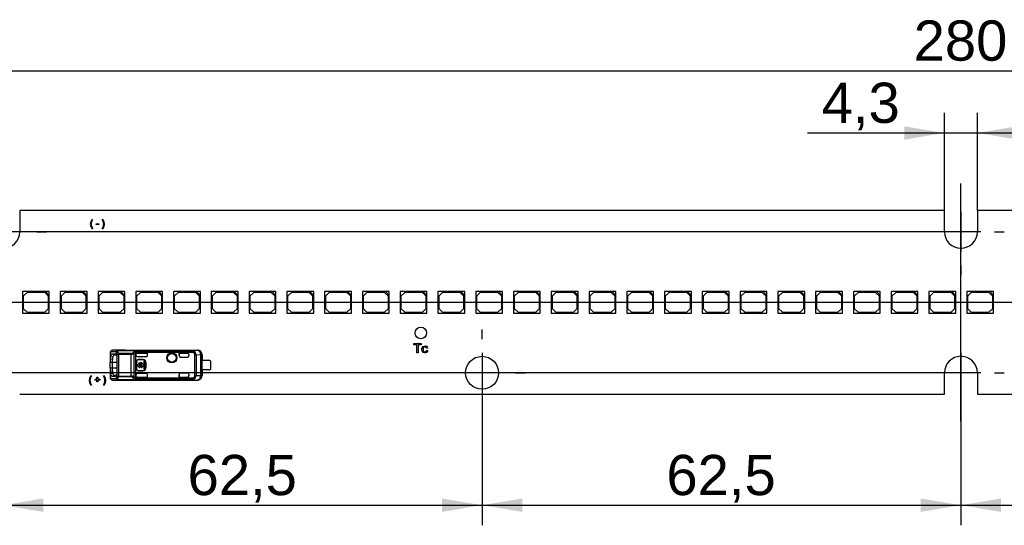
# Paper-space layout 'Layout1' of a CAD drawing. Header units: millimetres. Extents: x 0 to 406, y 0 to 285.
# Tile 3 of 7: x 87 to 215, y 139 to 205. Entities that reach past the tile are written whole.
import ezdxf
from ezdxf.enums import TextEntityAlignment as Align
from ezdxf.lldxf.tags import DXFTag

# ---------------------------------------------------------------- set-up
doc = ezdxf.new("R2010")
doc.units = ezdxf.units.MM
doc.layers.add('Default', color=7, linetype='Continuous')
doc.layers.add('LINLED_280X24MM_', color=7, linetype='Continuous')
doc.styles.add('SEACAD_Arial', font='arial.ttf')
tags = doc.linetypes.add('CENTER2', pattern=[28.575, 19.05, -3.175, 3.175, -3.175]).pattern_tags.tags
tags[10:11] = [DXFTag(74, 4), DXFTag(75, 0), DXFTag(340, '0'), DXFTag(46, 0.0), DXFTag(50, 0.0), DXFTag(44, 0.0), DXFTag(45, 0.0)]
tags[8:9] = [DXFTag(74, 4), DXFTag(75, 0), DXFTag(340, '0'), DXFTag(46, 0.0), DXFTag(50, 0.0), DXFTag(44, 0.0), DXFTag(45, 0.0)]
tags[6:7] = [DXFTag(74, 4), DXFTag(75, 0), DXFTag(340, '0'), DXFTag(46, 0.0), DXFTag(50, 0.0), DXFTag(44, 0.0), DXFTag(45, 0.0)]
tags[4:5] = [DXFTag(74, 4), DXFTag(75, 0), DXFTag(340, '0'), DXFTag(46, 0.0), DXFTag(50, 0.0), DXFTag(44, 0.0), DXFTag(45, 0.0)]
doc.dimstyles.new('ISO', dxfattribs={"dimtxt": 5.25, "dimasz": 5.25, "dimexe": 2.625, "dimexo": 0, "dimgap": 1.3125, "dimtad": 1, "dimtxsty": 'SEACAD_Arial', "dimblk1": '_SE_FILLED', "dimblk2": '_SE_FILLED', "dimsah": 1, "dimcen": 2.625, "dimadec": 0, "dimazin": 0, "dimtfac": 0.5, "dimtdec": 3, "dimtmove": 0, "dimatfit": 3, "dimfxl": 1, "dimarcsym": 0})

# ---------------------------------------------------------------- blocks, each defined once
blk = doc.blocks.new('SE')
at = {"layer": 'LINLED_280X24MM_', "color": 7, "linetype": 'Continuous'}
for p, q in [((207.64, 179.63), (86.94, 179.63)), ((86.94, 179.63), (86.94, 176.83)), ((207.64, 176.83), (207.64, 179.63)), ((332.64, 179.63), (211.94, 179.63)), ((211.94, 179.63), (211.94, 176.83)), ((96.38, 178.43), (96.46, 178.43)), ((96.9, 177.77), (96.9, 177.88)), ((96.9, 177.88), (97.25, 177.88)), ((97.25, 177.77), (96.9, 177.77)), ((97.25, 177.88), (97.25, 177.77)), ((97.72, 178.43), (97.8, 178.43)), ((96.46, 177.23), (96.38, 177.23)), ((97.8, 177.23), (97.72, 177.23)), ((90.3, 169.03), (87.3, 169.03)), ((87.3, 169.03), (87.3, 166.23)), ((87.9, 168.93), (87.4, 168.43)), ((87.4, 168.43), (87.4, 166.83)), ((90.2, 168.93), (87.9, 168.93)), ((90.7, 168.43), (90.2, 168.93)), ((90.8, 169.03), (90.3, 169.03)), ((90.3, 169.03), (90.8, 168.53)), ((90.7, 166.83), (90.7, 168.43)), ((90.8, 168.53), (90.8, 169.03)), ((90.8, 166.23), (90.8, 168.53)), ((95.23, 169.03), (92.23, 169.03)), ((92.23, 169.03), (92.23, 166.23)), ((92.83, 168.93), (92.33, 168.43)), ((92.33, 168.43), (92.33, 166.83)), ((95.13, 168.93), (92.83, 168.93)), ((95.63, 168.43), (95.13, 168.93)), ((95.73, 169.03), (95.23, 169.03)), ((95.23, 169.03), (95.73, 168.53)), ((95.63, 166.83), (95.63, 168.43)), ((95.73, 168.53), (95.73, 169.03)), ((95.73, 166.23), (95.73, 168.53)), ((100.16, 169.03), (97.16, 169.03)), ((97.16, 169.03), (97.16, 166.23)), ((97.76, 168.93), (97.26, 168.43)), ((97.26, 168.43), (97.26, 166.83)), ((100.06, 168.93), (97.76, 168.93)), ((100.56, 168.43), (100.06, 168.93)), ((100.66, 169.03), (100.16, 169.03)), ((100.16, 169.03), (100.66, 168.53)), ((100.56, 166.83), (100.56, 168.43)), ((100.66, 168.53), (100.66, 169.03)), ((100.66, 166.23), (100.66, 168.53)), ((105.09, 169.03), (102.09, 169.03)), ((102.09, 169.03), (102.09, 166.23)), ((102.69, 168.93), (102.19, 168.43)), ((102.19, 168.43), (102.19, 166.83)), ((104.99, 168.93), (102.69, 168.93)), ((105.49, 168.43), (104.99, 168.93)), ((105.59, 169.03), (105.09, 169.03)), ((105.09, 169.03), (105.59, 168.53)), ((105.49, 166.83), (105.49, 168.43)), ((105.59, 168.53), (105.59, 169.03)), ((105.59, 166.23), (105.59, 168.53)), ((110.02, 169.03), (107.02, 169.03)), ((107.02, 169.03), (107.02, 166.23)), ((107.62, 168.93), (107.12, 168.43)), ((107.12, 168.43), (107.12, 166.83)), ((109.92, 168.93), (107.62, 168.93)), ((110.42, 168.43), (109.92, 168.93)), ((110.52, 169.03), (110.02, 169.03)), ((110.02, 169.03), (110.52, 168.53)), ((110.42, 166.83), (110.42, 168.43)), ((110.52, 168.53), (110.52, 169.03)), ((110.52, 166.23), (110.52, 168.53)), ((114.95, 169.03), (111.95, 169.03)), ((111.95, 169.03), (111.95, 166.23)), ((112.55, 168.93), (112.05, 168.43)), ((112.05, 168.43), (112.05, 166.83)), ((114.85, 168.93), (112.55, 168.93)), ((115.35, 168.43), (114.85, 168.93)), ((115.45, 169.03), (114.95, 169.03)), ((114.95, 169.03), (115.45, 168.53)), ((115.35, 166.83), (115.35, 168.43)), ((115.45, 168.53), (115.45, 169.03)), ((115.45, 166.23), (115.45, 168.53)), ((119.88, 169.03), (116.88, 169.03)), ((116.88, 169.03), (116.88, 166.23)), ((117.48, 168.93), (116.98, 168.43)), ((116.98, 168.43), (116.98, 166.83)), ((119.78, 168.93), (117.48, 168.93)), ((120.28, 168.43), (119.78, 168.93)), ((120.38, 169.03), (119.88, 169.03)), ((119.88, 169.03), (120.38, 168.53)), ((120.28, 166.83), (120.28, 168.43)), ((120.38, 168.53), (120.38, 169.03)), ((120.38, 166.23), (120.38, 168.53)), ((124.81, 169.03), (121.81, 169.03)), ((121.81, 169.03), (121.81, 166.23)), ((122.41, 168.93), (121.91, 168.43)), ((121.91, 168.43), (121.91, 166.83)), ((124.71, 168.93), (122.41, 168.93)), ((125.21, 168.43), (124.71, 168.93)), ((125.31, 169.03), (124.81, 169.03)), ((124.81, 169.03), (125.31, 168.53)), ((125.21, 166.83), (125.21, 168.43)), ((125.31, 168.53), (125.31, 169.03)), ((125.31, 166.23), (125.31, 168.53)), ((129.74, 169.03), (126.74, 169.03)), ((126.74, 169.03), (126.74, 166.23)), ((127.34, 168.93), (126.84, 168.43)), ((126.84, 168.43), (126.84, 166.83)), ((129.64, 168.93), (127.34, 168.93)), ((130.14, 168.43), (129.64, 168.93)), ((130.24, 169.03), (129.74, 169.03)), ((129.74, 169.03), (130.24, 168.53)), ((130.14, 166.83), (130.14, 168.43)), ((130.24, 168.53), (130.24, 169.03)), ((130.24, 166.23), (130.24, 168.53)), ((134.67, 169.03), (131.67, 169.03)), ((131.67, 169.03), (131.67, 166.23)), ((132.27, 168.93), (131.77, 168.43)), ((131.77, 168.43), (131.77, 166.83)), ((134.57, 168.93), (132.27, 168.93)), ((135.07, 168.43), (134.57, 168.93)), ((135.17, 169.03), (134.67, 169.03)), ((134.67, 169.03), (135.17, 168.53)), ((135.07, 166.83), (135.07, 168.43)), ((135.17, 168.53), (135.17, 169.03)), ((135.17, 166.23), (135.17, 168.53)), ((139.6, 169.03), (136.6, 169.03)), ((136.6, 169.03), (136.6, 166.23)), ((137.2, 168.93), (136.7, 168.43)), ((136.7, 168.43), (136.7, 166.83)), ((139.5, 168.93), (137.2, 168.93)), ((140, 168.43), (139.5, 168.93)), ((140.1, 169.03), (139.6, 169.03)), ((139.6, 169.03), (140.1, 168.53)), ((140, 166.83), (140, 168.43)), ((140.1, 168.53), (140.1, 169.03)), ((140.1, 166.23), (140.1, 168.53)), ((144.53, 169.03), (141.53, 169.03)), ((141.53, 169.03), (141.53, 166.23)), ((142.13, 168.93), (141.63, 168.43)), ((141.63, 168.43), (141.63, 166.83)), ((144.43, 168.93), (142.13, 168.93)), ((144.93, 168.43), (144.43, 168.93)), ((145.03, 169.03), (144.53, 169.03)), ((144.53, 169.03), (145.03, 168.53)), ((144.93, 166.83), (144.93, 168.43)), ((145.03, 168.53), (145.03, 169.03)), ((145.03, 166.23), (145.03, 168.53)), ((149.46, 169.03), (146.46, 169.03)), ((146.46, 169.03), (146.46, 166.23)), ((147.06, 168.93), (146.56, 168.43)), ((146.56, 168.43), (146.56, 166.83)), ((149.36, 168.93), (147.06, 168.93)), ((149.86, 168.43), (149.36, 168.93)), ((149.96, 169.03), (149.46, 169.03)), ((149.46, 169.03), (149.96, 168.53)), ((149.86, 166.83), (149.86, 168.43)), ((149.96, 168.53), (149.96, 169.03)), ((149.96, 166.23), (149.96, 168.53)), ((154.39, 169.03), (151.39, 169.03)), ((151.39, 169.03), (151.39, 166.23)), ((151.99, 168.93), (151.49, 168.43)), ((151.49, 168.43), (151.49, 166.83)), ((154.29, 168.93), (151.99, 168.93)), ((154.79, 168.43), (154.29, 168.93)), ((154.89, 169.03), (154.39, 169.03)), ((154.39, 169.03), (154.89, 168.53)), ((154.79, 166.83), (154.79, 168.43)), ((154.89, 168.53), (154.89, 169.03)), ((154.89, 166.23), (154.89, 168.53)), ((159.32, 169.03), (156.32, 169.03)), ((156.32, 169.03), (156.32, 166.23)), ((156.92, 168.93), (156.42, 168.43)), ((156.42, 168.43), (156.42, 166.83)), ((159.22, 168.93), (156.92, 168.93)), ((159.72, 168.43), (159.22, 168.93)), ((159.82, 169.03), (159.32, 169.03)), ((159.32, 169.03), (159.82, 168.53)), ((159.72, 166.83), (159.72, 168.43)), ((159.82, 168.53), (159.82, 169.03)), ((159.82, 166.23), (159.82, 168.53)), ((164.25, 169.03), (161.25, 169.03)), ((161.25, 169.03), (161.25, 166.23)), ((161.85, 168.93), (161.35, 168.43)), ((161.35, 168.43), (161.35, 166.83)), ((164.15, 168.93), (161.85, 168.93)), ((164.65, 168.43), (164.15, 168.93)), ((164.75, 169.03), (164.25, 169.03)), ((164.25, 169.03), (164.75, 168.53)), ((164.65, 166.83), (164.65, 168.43)), ((164.75, 168.53), (164.75, 169.03)), ((164.75, 166.23), (164.75, 168.53)), ((169.18, 169.03), (166.18, 169.03)), ((166.18, 169.03), (166.18, 166.23)), ((166.78, 168.93), (166.28, 168.43)), ((166.28, 168.43), (166.28, 166.83)), ((169.08, 168.93), (166.78, 168.93)), ((169.58, 168.43), (169.08, 168.93)), ((169.68, 169.03), (169.18, 169.03)), ((169.18, 169.03), (169.68, 168.53)), ((169.58, 166.83), (169.58, 168.43)), ((169.68, 168.53), (169.68, 169.03)), ((169.68, 166.23), (169.68, 168.53)), ((174.11, 169.03), (171.11, 169.03)), ((171.11, 169.03), (171.11, 166.23)), ((171.71, 168.93), (171.21, 168.43)), ((171.21, 168.43), (171.21, 166.83)), ((174.01, 168.93), (171.71, 168.93)), ((174.51, 168.43), (174.01, 168.93)), ((174.61, 169.03), (174.11, 169.03)), ((174.11, 169.03), (174.61, 168.53)), ((174.51, 166.83), (174.51, 168.43)), ((174.61, 168.53), (174.61, 169.03)), ((174.61, 166.23), (174.61, 168.53)), ((179.04, 169.03), (176.04, 169.03)), ((176.04, 169.03), (176.04, 166.23)), ((176.64, 168.93), (176.14, 168.43)), ((176.14, 168.43), (176.14, 166.83)), ((178.94, 168.93), (176.64, 168.93)), ((179.44, 168.43), (178.94, 168.93)), ((179.54, 169.03), (179.04, 169.03)), ((179.04, 169.03), (179.54, 168.53)), ((179.44, 166.83), (179.44, 168.43)), ((179.54, 168.53), (179.54, 169.03)), ((179.54, 166.23), (179.54, 168.53)), ((183.97, 169.03), (180.97, 169.03)), ((180.97, 169.03), (180.97, 166.23)), ((181.57, 168.93), (181.07, 168.43)), ((181.07, 168.43), (181.07, 166.83)), ((183.87, 168.93), (181.57, 168.93)), ((184.37, 168.43), (183.87, 168.93)), ((184.47, 169.03), (183.97, 169.03)), ((183.97, 169.03), (184.47, 168.53)), ((184.37, 166.83), (184.37, 168.43)), ((184.47, 168.53), (184.47, 169.03)), ((184.47, 166.23), (184.47, 168.53)), ((188.9, 169.03), (185.9, 169.03)), ((185.9, 169.03), (185.9, 166.23)), ((186.5, 168.93), (186, 168.43)), ((186, 168.43), (186, 166.83)), ((188.8, 168.93), (186.5, 168.93)), ((189.3, 168.43), (188.8, 168.93)), ((189.4, 169.03), (188.9, 169.03)), ((188.9, 169.03), (189.4, 168.53)), ((189.3, 166.83), (189.3, 168.43)), ((189.4, 168.53), (189.4, 169.03)), ((189.4, 166.23), (189.4, 168.53)), ((193.83, 169.03), (190.83, 169.03)), ((190.83, 169.03), (190.83, 166.23)), ((191.43, 168.93), (190.93, 168.43)), ((190.93, 168.43), (190.93, 166.83)), ((193.73, 168.93), (191.43, 168.93)), ((194.23, 168.43), (193.73, 168.93)), ((194.33, 169.03), (193.83, 169.03)), ((193.83, 169.03), (194.33, 168.53)), ((194.23, 166.83), (194.23, 168.43)), ((194.33, 168.53), (194.33, 169.03)), ((194.33, 166.23), (194.33, 168.53)), ((198.76, 169.03), (195.76, 169.03)), ((195.76, 169.03), (195.76, 166.23)), ((196.36, 168.93), (195.86, 168.43)), ((195.86, 168.43), (195.86, 166.83)), ((198.66, 168.93), (196.36, 168.93)), ((199.16, 168.43), (198.66, 168.93)), ((199.26, 169.03), (198.76, 169.03)), ((198.76, 169.03), (199.26, 168.53)), ((199.16, 166.83), (199.16, 168.43)), ((199.26, 168.53), (199.26, 169.03)), ((199.26, 166.23), (199.26, 168.53)), ((203.69, 169.03), (200.69, 169.03)), ((200.69, 169.03), (200.69, 166.23)), ((201.29, 168.93), (200.79, 168.43)), ((200.79, 168.43), (200.79, 166.83)), ((203.59, 168.93), (201.29, 168.93)), ((204.09, 168.43), (203.59, 168.93)), ((204.19, 169.03), (203.69, 169.03)), ((203.69, 169.03), (204.19, 168.53)), ((204.09, 166.83), (204.09, 168.43)), ((204.19, 168.53), (204.19, 169.03)), ((204.19, 166.23), (204.19, 168.53)), ((208.62, 169.03), (205.62, 169.03)), ((205.62, 169.03), (205.62, 166.23)), ((206.22, 168.93), (205.72, 168.43)), ((205.72, 168.43), (205.72, 166.83)), ((208.52, 168.93), (206.22, 168.93)), ((209.02, 168.43), (208.52, 168.93)), ((209.12, 169.03), (208.62, 169.03)), ((208.62, 169.03), (209.12, 168.53)), ((209.02, 166.83), (209.02, 168.43)), ((209.12, 168.53), (209.12, 169.03)), ((209.12, 166.23), (209.12, 168.53)), ((213.55, 169.03), (210.55, 169.03)), ((210.55, 169.03), (210.55, 166.23)), ((211.15, 168.93), (210.65, 168.43)), ((210.65, 168.43), (210.65, 166.83)), ((213.45, 168.93), (211.15, 168.93)), ((213.95, 168.43), (213.45, 168.93)), ((214.05, 169.03), (213.55, 169.03)), ((213.55, 169.03), (214.05, 168.53)), ((213.95, 166.83), (213.95, 168.43)), ((214.05, 168.53), (214.05, 169.03)), ((214.05, 166.23), (214.05, 168.53)), ((87.3, 166.23), (90.8, 166.23)), ((87.4, 166.83), (87.9, 166.33)), ((87.9, 166.33), (90.2, 166.33)), ((90.2, 166.33), (90.7, 166.83)), ((92.23, 166.23), (95.73, 166.23)), ((92.33, 166.83), (92.83, 166.33)), ((92.83, 166.33), (95.13, 166.33)), ((95.13, 166.33), (95.63, 166.83)), ((97.16, 166.23), (100.66, 166.23)), ((97.26, 166.83), (97.76, 166.33)), ((97.76, 166.33), (100.06, 166.33)), ((100.06, 166.33), (100.56, 166.83)), ((102.09, 166.23), (105.59, 166.23)), ((102.19, 166.83), (102.69, 166.33)), ((102.69, 166.33), (104.99, 166.33)), ((104.99, 166.33), (105.49, 166.83)), ((107.02, 166.23), (110.52, 166.23)), ((107.12, 166.83), (107.62, 166.33)), ((107.62, 166.33), (109.92, 166.33)), ((109.92, 166.33), (110.42, 166.83)), ((111.95, 166.23), (115.45, 166.23)), ((112.05, 166.83), (112.55, 166.33)), ((112.55, 166.33), (114.85, 166.33)), ((114.85, 166.33), (115.35, 166.83)), ((116.88, 166.23), (120.38, 166.23)), ((116.98, 166.83), (117.48, 166.33)), ((117.48, 166.33), (119.78, 166.33)), ((119.78, 166.33), (120.28, 166.83)), ((121.81, 166.23), (125.31, 166.23)), ((121.91, 166.83), (122.41, 166.33)), ((122.41, 166.33), (124.71, 166.33)), ((124.71, 166.33), (125.21, 166.83)), ((126.74, 166.23), (130.24, 166.23)), ((126.84, 166.83), (127.34, 166.33)), ((127.34, 166.33), (129.64, 166.33)), ((129.64, 166.33), (130.14, 166.83)), ((131.67, 166.23), (135.17, 166.23)), ((131.77, 166.83), (132.27, 166.33)), ((132.27, 166.33), (134.57, 166.33)), ((134.57, 166.33), (135.07, 166.83)), ((136.6, 166.23), (140.1, 166.23)), ((136.7, 166.83), (137.2, 166.33)), ((137.2, 166.33), (139.5, 166.33)), ((139.5, 166.33), (140, 166.83)), ((141.53, 166.23), (145.03, 166.23)), ((141.63, 166.83), (142.13, 166.33)), ((142.13, 166.33), (144.43, 166.33)), ((144.43, 166.33), (144.93, 166.83)), ((146.46, 166.23), (149.96, 166.23)), ((146.56, 166.83), (147.06, 166.33)), ((147.06, 166.33), (149.36, 166.33)), ((149.36, 166.33), (149.86, 166.83)), ((151.39, 166.23), (154.89, 166.23)), ((151.49, 166.83), (151.99, 166.33)), ((151.99, 166.33), (154.29, 166.33)), ((154.29, 166.33), (154.79, 166.83)), ((156.32, 166.23), (159.82, 166.23)), ((156.42, 166.83), (156.92, 166.33)), ((156.92, 166.33), (159.22, 166.33)), ((159.22, 166.33), (159.72, 166.83)), ((161.25, 166.23), (164.75, 166.23)), ((161.35, 166.83), (161.85, 166.33)), ((161.85, 166.33), (164.15, 166.33)), ((164.15, 166.33), (164.65, 166.83)), ((166.18, 166.23), (169.68, 166.23)), ((166.28, 166.83), (166.78, 166.33)), ((166.78, 166.33), (169.08, 166.33)), ((169.08, 166.33), (169.58, 166.83)), ((171.11, 166.23), (174.61, 166.23)), ((171.21, 166.83), (171.71, 166.33)), ((171.71, 166.33), (174.01, 166.33)), ((174.01, 166.33), (174.51, 166.83)), ((176.04, 166.23), (179.54, 166.23)), ((176.14, 166.83), (176.64, 166.33)), ((176.64, 166.33), (178.94, 166.33)), ((178.94, 166.33), (179.44, 166.83)), ((180.97, 166.23), (184.47, 166.23)), ((181.07, 166.83), (181.57, 166.33)), ((181.57, 166.33), (183.87, 166.33)), ((183.87, 166.33), (184.37, 166.83)), ((185.9, 166.23), (189.4, 166.23)), ((186, 166.83), (186.5, 166.33)), ((186.5, 166.33), (188.8, 166.33)), ((188.8, 166.33), (189.3, 166.83)), ((190.83, 166.23), (194.33, 166.23)), ((190.93, 166.83), (191.43, 166.33)), ((191.43, 166.33), (193.73, 166.33)), ((193.73, 166.33), (194.23, 166.83)), ((195.76, 166.23), (199.26, 166.23)), ((195.86, 166.83), (196.36, 166.33)), ((196.36, 166.33), (198.66, 166.33)), ((198.66, 166.33), (199.16, 166.83)), ((200.69, 166.23), (204.19, 166.23)), ((200.79, 166.83), (201.29, 166.33)), ((201.29, 166.33), (203.59, 166.33)), ((203.59, 166.33), (204.09, 166.83)), ((205.62, 166.23), (209.12, 166.23)), ((205.72, 166.83), (206.22, 166.33)), ((206.22, 166.33), (208.52, 166.33)), ((208.52, 166.33), (209.02, 166.83)), ((210.55, 166.23), (214.05, 166.23)), ((210.65, 166.83), (211.15, 166.33)), ((211.15, 166.33), (213.45, 166.33)), ((213.45, 166.33), (213.95, 166.83)), ((138.38, 162.1), (138.38, 162.24)), ((138.38, 162.24), (139.33, 162.24)), ((138.78, 162.1), (138.38, 162.1)), ((138.78, 161.04), (138.78, 162.1)), ((139.33, 162.1), (138.94, 162.1)), ((138.94, 162.1), (138.94, 161.04)), ((139.33, 162.24), (139.33, 162.1)), ((98.74, 160.97), (98.74, 160.22)), ((98.8, 161.13), (98.8, 160.57)), ((99.47, 161.15), (98.89, 161.17)), ((99.66, 161.35), (99.08, 161.37)), ((100.69, 161.37), (99.08, 161.37)), ((99.08, 160.89), (99.41, 160.89)), ((99.08, 160.89), (99.36, 160.79)), ((99.36, 160.79), (99.53, 160.79)), ((99.48, 160.86), (99.41, 160.89)), ((99.65, 158.01), (99.65, 160.84)), ((99.84, 160.84), (99.65, 160.84)), ((99.66, 161.35), (99.66, 161.35)), ((99.66, 161.35), (109.45, 161.35)), ((99.66, 161.35), (109.45, 161.35)), ((101.48, 160.97), (99.84, 160.97)), ((99.84, 160.97), (99.84, 160.84)), ((101.48, 160.84), (99.84, 160.84)), ((99.84, 160.84), (99.84, 158.01)), ((100.69, 161.38), (100.69, 161.37)), ((100.69, 161.38), (110.13, 161.38)), ((101.48, 160.84), (101.48, 160.97)), ((101.48, 158.01), (101.48, 160.84)), ((101.82, 160.92), (101.82, 157.93)), ((109.58, 161.26), (102.04, 161.26)), ((109.58, 161.08), (102.1, 161.08)), ((102.1, 160.78), (102.1, 161.06)), ((102.1, 160.78), (102.1, 160.74)), ((102.1, 158.12), (102.1, 160.74)), ((102.3, 160.98), (103.64, 160.98)), ((102.3, 160.98), (102.3, 160.98)), ((102.3, 160.98), (103.63, 160.98)), ((103.63, 160.73), (103.63, 160.98)), ((103.64, 160.98), (103.63, 160.98)), ((103.63, 160.73), (103.64, 160.74)), ((103.64, 160.74), (103.64, 160.98)), ((107.74, 160.98), (107.74, 160.68)), ((107.74, 160.68), (107.74, 160.98)), ((108.84, 160.98), (107.74, 160.98)), ((107.74, 160.98), (107.74, 160.98)), ((107.74, 160.98), (108.84, 160.98)), ((107.74, 160.68), (107.74, 160.68)), ((108.84, 160.98), (108.84, 160.98)), ((109.04, 160.68), (109.04, 160.78)), ((110.12, 161.36), (109.45, 161.35)), ((109.45, 161.35), (109.45, 161.35)), ((109.58, 161.26), (109.58, 161.08)), ((109.58, 161.08), (109.66, 161.25)), ((109.8, 158.1), (109.8, 160.75)), ((109.96, 160.75), (109.8, 160.75)), ((110.58, 160.76), (109.96, 160.75)), ((109.96, 160.75), (109.96, 158.1)), ((110.12, 161.36), (110.13, 161.38)), ((110.72, 160.76), (110.58, 160.76)), ((110.58, 158.09), (110.58, 160.76)), ((110.74, 160.78), (110.72, 160.76)), ((110.72, 160.76), (110.72, 158.09)), ((110.74, 160.78), (110.74, 160.05)), ((138.94, 161.04), (138.78, 161.04)), ((140.18, 161.65), (140.03, 161.63)), ((140.05, 161.36), (140.19, 161.34)), ((99.04, 160.18), (98.74, 160.22)), ((98.74, 160.22), (98.74, 159.78)), ((99.04, 159.78), (98.74, 159.78)), ((98.74, 159.08), (98.74, 159.78)), ((98.8, 160.57), (99.08, 160.5)), ((99.04, 159.78), (99.04, 160.18)), ((99.63, 159.78), (99.04, 159.78)), ((99.04, 159.08), (99.04, 159.78)), ((99.63, 160.28), (99.63, 158.58)), ((102.2, 159.93), (102.18, 159.93)), ((102.18, 159.93), (102.18, 158.93)), ((102.2, 159.93), (102.2, 158.93)), ((102.39, 159.49), (102.28, 159.49)), ((102.28, 159.49), (102.28, 159.36)), ((102.3, 160.54), (103.44, 160.54)), ((102.4, 160.15), (102.4, 160.13)), ((103, 160.15), (102.4, 160.15)), ((103, 160.13), (102.4, 160.13)), ((102.93, 159.49), (102.51, 159.49)), ((103, 160.13), (103, 160.15)), ((103.15, 159.49), (103.05, 159.49)), ((103.28, 159.92), (103.15, 159.92)), ((103.15, 159.92), (103.15, 159.49)), ((103.28, 158.93), (103.28, 159.92)), ((103.43, 159.73), (103.4, 159.73)), ((103.4, 159.13), (103.4, 159.73)), ((103.43, 159.13), (103.43, 159.73)), ((107.94, 160.48), (108.84, 160.48)), ((110.73, 158.8), (110.73, 160.05)), ((111.69, 160.05), (110.73, 160.05)), ((111.84, 160), (111.84, 158.85)), ((98.74, 159.08), (99.04, 159.08)), ((98.74, 159.08), (98.74, 158.63)), ((98.74, 158.63), (99.04, 158.67)), ((98.74, 158.63), (98.74, 157.88)), ((99.08, 158.36), (98.8, 158.28)), ((98.8, 158.28), (98.8, 157.73)), ((99.04, 159.08), (99.63, 159.08)), ((99.04, 158.67), (99.04, 159.08)), ((102.1, 158.12), (102.1, 158.07)), ((102.18, 158.93), (102.2, 158.93)), ((102.28, 159.36), (102.39, 159.36)), ((103.44, 158.32), (102.3, 158.32)), ((102.4, 158.73), (102.4, 158.7)), ((102.4, 158.73), (103, 158.73)), ((102.4, 158.7), (103, 158.7)), ((102.51, 159.36), (102.93, 159.36)), ((102.64, 159.1), (102.64, 159.23)), ((102.8, 159.23), (102.8, 159.1)), ((103, 158.7), (103, 158.73)), ((103.05, 159.36), (103.15, 159.36)), ((103.15, 159.36), (103.15, 158.93)), ((103.15, 158.93), (103.28, 158.93)), ((103.4, 159.13), (103.43, 159.13)), ((103.63, 157.87), (103.63, 158.13)), ((103.64, 158.12), (103.63, 158.13)), ((103.64, 157.87), (103.64, 158.12)), ((107.74, 158.18), (107.74, 158.18)), ((107.74, 158.18), (107.74, 157.87)), ((107.74, 157.87), (107.74, 158.18)), ((108.84, 158.38), (107.94, 158.38)), ((109.04, 158.07), (109.04, 158.18)), ((109.8, 158.1), (109.96, 158.1)), ((109.96, 158.1), (110.58, 158.09)), ((110.58, 158.09), (110.72, 158.09)), ((110.72, 158.09), (110.74, 158.08)), ((111.69, 158.8), (110.73, 158.8)), ((110.74, 158.8), (110.74, 158.08)), ((207.64, 155.63), (207.64, 158.43)), ((211.94, 158.43), (211.94, 155.63)), ((96.22, 158.03), (96.3, 158.03)), ((96.3, 156.83), (96.22, 156.83)), ((96.77, 157.49), (96.77, 157.6)), ((96.77, 157.6), (97.02, 157.6)), ((97.02, 157.49), (96.77, 157.49)), ((97.02, 157.6), (97.02, 157.85)), ((97.02, 157.85), (97.13, 157.85)), ((97.02, 157.24), (97.02, 157.49)), ((97.13, 157.24), (97.02, 157.24)), ((97.13, 157.85), (97.13, 157.6)), ((97.13, 157.6), (97.38, 157.6)), ((97.38, 157.49), (97.13, 157.49)), ((97.13, 157.49), (97.13, 157.24)), ((97.38, 157.6), (97.38, 157.49)), ((97.88, 158.03), (97.96, 158.03)), ((97.96, 156.83), (97.88, 156.83)), ((98.89, 157.69), (99.47, 157.7)), ((99.36, 158.06), (99.08, 157.96)), ((99.41, 157.96), (99.08, 157.96)), ((99.08, 157.49), (99.66, 157.5)), ((99.08, 157.49), (100.69, 157.49)), ((99.53, 158.07), (99.36, 158.06)), ((99.41, 157.96), (99.46, 157.98)), ((99.84, 158.01), (99.65, 158.01)), ((99.66, 157.51), (99.66, 157.5)), ((99.66, 157.51), (109.45, 157.51)), ((109.45, 157.5), (99.66, 157.5)), ((99.84, 158.01), (101.48, 158.01)), ((99.84, 158.01), (99.84, 157.89)), ((101.48, 157.89), (99.84, 157.89)), ((100.69, 157.49), (100.69, 157.48)), ((100.69, 157.48), (110.13, 157.48)), ((102.04, 157.59), (109.58, 157.59)), ((102.1, 157.79), (102.1, 158.07)), ((102.1, 157.79), (102.1, 157.77)), ((102.1, 157.77), (109.58, 157.77)), ((102.3, 157.87), (103.63, 157.87)), ((102.3, 157.87), (102.3, 157.87)), ((102.3, 157.87), (103.64, 157.87)), ((103.64, 157.87), (103.63, 157.87)), ((107.74, 157.87), (108.84, 157.87)), ((107.74, 157.87), (107.74, 157.87)), ((107.74, 157.87), (108.84, 157.87)), ((108.84, 157.87), (108.84, 157.87)), ((109.45, 157.5), (109.45, 157.51)), ((109.45, 157.5), (110.12, 157.49)), ((109.58, 157.77), (109.58, 157.59)), ((109.66, 157.61), (109.58, 157.77)), ((110.13, 157.48), (110.12, 157.49)), ((86.94, 155.63), (207.64, 155.63)), ((211.94, 155.63), (332.64, 155.63))]:
    blk.add_line(p, q, dxfattribs=at)
for centre, radius in [((139.29, 163.63), 0.75), ((106.79, 160.38), 0.657), ((106.79, 160.38), 0.586), ((106.79, 160.38), 0.552), ((106.79, 160.38), 0.55), ((147.29, 158.43), 2.15)]:
    blk.add_circle(centre, radius, dxfattribs=at)
for centre, radius, start, end in [((97.08, 177.83), 0.924, 139.5021, 220.4979), ((97.09, 177.83), 0.924, 319.5016, 40.4985), ((84.79, 176.83), 2.15, 180, 0), ((209.79, 176.83), 2.15, 180, 0), ((98.96, 161.15), 0.167, 132.1314, 188.1609), ((99.08, 161.03), 0.333, 89.1673, 133.9832), ((99.09, 161.17), 0.195, 92.0033, 181.5118), ((99.68, 161.14), 0.207, 95.1481, 176.892), ((99.27, 160.87), 0.346, 26.1713, 53.8588), ((99.83, 160.94), 0.262, 102.9533, 160.2794), ((98.75, 160.59), 0.934, 15.7622, 27.9319), ((99.87, 160.72), 0.249, 96.8298, 150.7248), ((99.39, 161.05), 0.408, 21.2415, 47.861), ((98.58, 160.68), 1.29, 12.8599, 23.4072), ((101.46, 161.33), 0.368, 273.1487, 312.1797), ((101.47, 161.67), 0.829, 270.6937, 294.971), ((102.53, 160.05), 1.3, 112.115, 129.3324), ((102.59, 159.77), 1.39, 110.5131, 123.6749), ((101.63, 161.03), 0.473, 6.7859, 29.799), ((108.84, 160.68), 0.2, 270, 0), ((109.59, 161.05), 0.213, 68.9631, 92.4493), ((109.37, 160.74), 0.583, 1.2452, 60.4151), ((110.12, 160.76), 0.6, 0.0044, 89.8384), ((99.47, 160.28), 0.733, 156.2191, 184.1962), ((100.15, 160.19), 1.11, 164.1251, 180.5828), ((102.4, 159.93), 0.226, 90, 180), ((102.4, 159.93), 0.2, 90, 180), ((102.72, 159.43), 0.337, 11.3273, 168.6727), ((102.72, 159.43), 0.217, 17.7847, 162.2153), ((103, 159.73), 0.426, 0, 90), ((103, 159.73), 0.4, 0, 90), ((111.69, 159.8), 0.25, 53.1301, 90), ((209.79, 158.43), 2.15, 0, 180), ((99.47, 158.58), 0.731, 175.7724, 203.7815), ((100.01, 158.64), 0.978, 178.2685, 197.0288), ((102.4, 158.93), 0.226, 180, 270), ((102.4, 158.93), 0.2, 180, 270), ((102.72, 159.43), 0.337, 191.3273, 255.7958), ((102.72, 159.43), 0.217, 197.7847, 247.568), ((102.72, 159.43), 0.337, 284.2042, 348.6727), ((102.72, 159.43), 0.217, 292.432, 342.2153), ((103, 159.13), 0.4, 270, 0), ((103, 159.13), 0.426, 270, 0), ((108.84, 158.18), 0.2, 0, 90), ((109.38, 158.11), 0.581, 299.4693, 358.8718), ((110.12, 158.09), 0.6, 270.167, 359.9956), ((111.69, 159.05), 0.25, 270, 306.8699), ((96.92, 157.43), 0.924, 139.5021, 220.4979), ((97.26, 157.43), 0.922, 319.3991, 40.6009), ((99.08, 157.82), 0.333, 226.0436, 270.8272), ((99.09, 157.68), 0.195, 178.48, 268.0009), ((99.27, 157.98), 0.346, 306.1297, 333.8377), ((99.68, 157.71), 0.207, 183.1147, 264.8366), ((98.75, 158.26), 0.934, 332.0817, 344.248), ((99.83, 157.92), 0.262, 199.7328, 257.0452), ((99.87, 158.13), 0.249, 209.2644, 263.1817), ((99.39, 157.81), 0.409, 312.1604, 338.7603), ((98.58, 158.17), 1.29, 336.613, 347.1304), ((20.02, 157.97), 81.46, 359.9391, 0.0276), ((101.47, 157.18), 0.835, 65.1137, 89.2196), ((101.46, 157.52), 0.364, 47.612, 87.059), ((101.45, 158.11), 0.416, 308.9401, 334.2407), ((102.52, 158.78), 1.28, 230.5835, 248.1417), ((102.61, 159.12), 1.42, 236.4894, 249.3201), ((101.27, 157.94), 0.848, 335.6644, 348.4196), ((109.59, 157.8), 0.213, 267.5505, 291.0353)]:
    blk.add_arc(centre, radius, start, end, dxfattribs=at)
for centre, major_axis, ratio, start_param, end_param in [((98.94, 160.97), (-0.2, 0), 0.754543, 6.092026, 6.283031), ((98.89, 160.27), (0, -0.9), 0.34204, 3.132977, 3.443088), ((99.66, 161.15), (-0.005, -0.2), 0.939661, 3.16702, 4.734915), ((100.69, 160.78), (0, -0.6), 0.999962, 3.141593, 3.321417), ((102.3, 160.78), (0, -0.2), 0.999994, 3.140535, 4.712389), ((102.3, 160.78), (0, -0.2), 0.999994, 3.140004, 4.712389), ((102.3, 160.74), (0, -0.2), 0.999848, 4.712389, 6.283185), ((103.44, 160.74), (-0.141, -0.141), 0.999695, 0.785246, 2.356347), ((103.43, 160.73), (-0.141, -0.141), 0.999695, 1.570796, 2.343651), ((107.94, 160.68), (0.2, 0), 0.999848, 3.141593, 4.712389), ((107.94, 160.68), (0.2, 0), 0.999848, 3.141593, 4.712389), ((108.84, 160.78), (0, -0.2), 0.999994, 1.570796, 3.141593), ((108.84, 160.78), (0, -0.2), 0.999994, 1.570796, 3.141593), ((110.12, 160.76), (0.006, -0.6), 0.766027, 1.56283, 3.125796), ((110.14, 160.78), (-0.424, -0.424), 0.999924, 2.356233, 3.933355), ((102.3, 158.12), (0, 0.2), 0.999848, 0, 1.570796), ((103.44, 158.12), (-0.141, 0.141), 0.999695, 3.926839, 5.497939), ((103.43, 158.12), (-0.141, 0.141), 0.999695, 3.9588, 4.712389), ((107.94, 158.18), (0.2, 0), 0.999848, 1.570796, 3.141593), ((107.94, 158.18), (0.2, 0), 0.999848, 1.570796, 3.141593), ((110.12, 158.09), (-0.006, -0.6), 0.766027, 0.015856, 1.578763), ((98.94, 157.88), (0.2, 0), 0.754543, 3.141566, 3.269979), ((98.98, 157.73), (0.134, 0.148), 0.8975, 2.254603, 3.141227), ((98.89, 158.59), (0.001, 0.902), 0.342128, 2.840741, 3.150375), ((99.66, 157.7), (0.005, -0.2), 0.939661, 4.689876, 6.257716), ((100.69, 158.08), (0, -0.6), 0.999962, 6.103357, 6.283185), ((102.3, 158.07), (0, 0.2), 0.999994, 1.570796, 3.141593), ((102.3, 158.07), (0, 0.2), 0.999994, 1.570796, 3.141593), ((108.84, 158.07), (0, 0.2), 0.999994, 3.141593, 4.712389), ((108.84, 158.07), (0, 0.2), 0.999994, 3.141593, 4.712389), ((110.14, 158.08), (-0.424, 0.424), 0.999924, 2.349833, 3.926953)]:
    blk.add_ellipse(centre, major_axis=major_axis, ratio=ratio, start_param=start_param, end_param=end_param, dxfattribs=at)
for points, degree, knots in [([(96.46, 178.43), (96.42, 178.36), (96.38, 178.29), (96.35, 178.22), (96.29, 178.06), (96.24, 177.74), (96.33, 177.43), (96.46, 177.23)], 3, [0, 0, 0, 0, 0.125, 0.1875, 0.25, 0.5, 1, 1, 1, 1]), ([(97.72, 177.23), (97.84, 177.43), (97.93, 177.74), (97.88, 178.06), (97.82, 178.22), (97.79, 178.29), (97.75, 178.36), (97.72, 178.43)], 3, [0, 0, 0, 0, 0.5, 0.75, 0.8125, 0.875, 1, 1, 1, 1]), ([(98.8, 161.13), (98.79, 161.12), (98.77, 161.11), (98.76, 161.08), (98.74, 161.05), (98.74, 161.01), (98.74, 160.98), (98.74, 160.97)], 3, [0, 0, 0, 0, 0.20636, 0.408491, 0.607418, 0.804218, 1, 1, 1, 1]), ([(98.85, 161.28), (98.83, 161.26), (98.8, 161.22), (98.76, 161.15), (98.75, 161.1), (98.75, 161.07)], 3, [0, 0, 0, 0, 0.222364, 0.4647431, 0.7741621, 0.7741621, 0.7741621, 0.7741621]), ([(99.36, 160.79), (99.36, 160.79), (99.34, 160.79), (99.28, 160.78), (99.21, 160.72), (99.14, 160.63), (99.1, 160.54), (99.08, 160.5)], 3, [0, 0, 0, 0, 0.000046, 0.262499, 0.516583, 0.762384, 1, 1, 1, 1]), ([(99.41, 160.89), (99.5, 160.88), (99.57, 160.71), (99.63, 160.53), (99.63, 160.28)], 2, [0, 0, 0, 0.5, 0.5, 1, 1, 1]), ([(109.58, 161.26), (109.57, 161.27), (109.57, 161.3), (109.55, 161.32), (109.53, 161.33), (109.49, 161.34), (109.46, 161.35), (109.45, 161.35)], 3, [0, 0, 0, 0, 0.272042, 0.497908, 0.684926, 0.845835, 1, 1, 1, 1]), ([(109.45, 161.35), (109.46, 161.35), (109.49, 161.35), (109.53, 161.35), (109.56, 161.34), (109.6, 161.33), (109.63, 161.3), (109.65, 161.27), (109.66, 161.25)], 3, [0, 0, 0, 0, 0.120723, 0.235221, 0.34634, 0.457185, 0.682198, 1, 1, 1, 1]), ([(99.08, 157.96), (99, 157.96), (98.93, 158.05), (98.85, 158.13), (98.8, 158.28)], 2, [0, 0, 0, 0.5, 0.5, 1, 1, 1]), ([(99.08, 158.36), (99.09, 158.33), (99.11, 158.29), (99.14, 158.23), (99.18, 158.18), (99.22, 158.13), (99.27, 158.09), (99.31, 158.07), (99.35, 158.07), (99.36, 158.06)], 3, [0, 0, 0, 0, 0.117575, 0.243567, 0.377986, 0.520838, 0.672124, 0.831846, 1, 1, 1, 1]), ([(99.63, 158.58), (99.63, 158.32), (99.57, 158.15), (99.5, 157.97), (99.41, 157.96)], 2, [0, 0, 0, 0.5, 0.5, 1, 1, 1]), ([(96.3, 158.03), (96.26, 157.96), (96.22, 157.89), (96.19, 157.82), (96.13, 157.66), (96.08, 157.34), (96.17, 157.03), (96.3, 156.83)], 3, [0, 0, 0, 0, 0.125, 0.1875, 0.25, 0.5, 1, 1, 1, 1]), ([(97.88, 156.83), (98, 157.03), (98.09, 157.34), (98.04, 157.66), (97.98, 157.82), (97.95, 157.89), (97.91, 157.96), (97.88, 158.03)], 3, [0, 0, 0, 0, 0.5, 0.75, 0.8125, 0.875, 1, 1, 1, 1]), ([(98.74, 157.88), (98.74, 157.87), (98.74, 157.83), (98.75, 157.79), (98.77, 157.75), (98.79, 157.74), (98.8, 157.73)], 3, [0, 0, 0, 0, 0.244652, 0.491458, 0.742562, 1, 1, 1, 1]), ([(98.75, 157.78), (98.75, 157.75), (98.76, 157.7), (98.8, 157.64), (98.82, 157.61), (98.84, 157.59)], 3, [0.2425454, 0.2425454, 0.2425454, 0.2425454, 0.5367614, 0.7793439, 0.9318102, 0.9318102, 0.9318102, 0.9318102]), ([(109.66, 157.61), (109.65, 157.59), (109.64, 157.57), (109.62, 157.54), (109.58, 157.52), (109.53, 157.5), (109.48, 157.5), (109.45, 157.5)], 3, [0, 0, 0, 0, 0.225106, 0.406821, 0.546306, 0.765172, 1, 1, 1, 1]), ([(109.45, 157.51), (109.46, 157.51), (109.48, 157.51), (109.51, 157.51), (109.53, 157.52), (109.55, 157.53), (109.56, 157.55), (109.57, 157.57), (109.58, 157.58), (109.58, 157.59)], 3, [0, 0, 0, 0, 0.110474, 0.221192, 0.340028, 0.473427, 0.625996, 0.800833, 1, 1, 1, 1])]:
    blk.add_open_spline(points, degree=degree, knots=knots, dxfattribs=at)
for points, degree in [([(140.19, 161.34), (140.17, 161.23), (140.08, 161.05), (139.74, 160.99), (139.49, 161.15), (139.42, 161.43), (139.46, 161.77), (139.72, 161.96), (140.06, 161.92), (140.16, 161.76), (140.18, 161.65)], 3), ([(98.8, 160.57), (98.91, 160.89), (99.08, 160.89)], 2), ([(102.1, 161.08), (102.1, 161.08), (102.1, 161.08), (102.1, 161.07), (102.1, 161.07), (102.1, 161.06)], 3), ([(109.8, 160.75), (109.8, 160.8), (109.79, 160.88), (109.71, 161), (109.62, 161.06), (109.58, 161.08)], 3), ([(140.03, 161.63), (140.01, 161.71), (139.95, 161.82), (139.71, 161.81), (139.6, 161.68), (139.58, 161.44), (139.61, 161.24), (139.76, 161.12), (139.99, 161.17), (140.04, 161.28), (140.05, 161.36)], 3), ([(109.58, 157.77), (109.62, 157.8), (109.71, 157.86), (109.79, 157.97), (109.8, 158.06), (109.8, 158.1)], 3)]:
    blk.add_open_spline(points, degree=degree, dxfattribs=at)
blk.add_rational_spline([(101.71, 161.06), (101.75, 161.03), (101.79, 160.98), (101.82, 160.92)], [1.03323215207, 0.973772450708, 0.994102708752, 1.0942229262], degree=3, dxfattribs=at)
blk = doc.blocks.new('SEANNOT_GROUP')
at = {"layer": 'Default', "color": 7, "linetype": 'CENTER2'}
blk.add_line((66.29, 167.63), (353.29, 167.63), dxfattribs=at)
blk = doc.blocks.new('SEANNOT_GROUP1')
at = {"layer": 'Default', "color": 7, "linetype": 'CENTER2'}
for p, q in [((84.79, 181.2), (84.79, 182.48)), ((84.79, 179.45), (84.79, 174.2)), ((80.41, 176.83), (79.14, 176.83)), ((87.41, 176.83), (82.16, 176.83)), ((89.16, 176.83), (90.44, 176.83)), ((84.79, 172.45), (84.79, 171.18))]:
    blk.add_line(p, q, dxfattribs=at)
blk = doc.blocks.new('SEANNOT_GROUP2')
at = {"layer": 'Default', "color": 7, "linetype": 'CENTER2'}
for p, q in [((147.29, 162.8), (147.29, 164.08)), ((147.29, 161.05), (147.29, 155.8)), ((142.91, 158.43), (141.64, 158.43)), ((149.91, 158.43), (144.66, 158.43)), ((151.66, 158.43), (152.94, 158.43)), ((147.29, 154.05), (147.29, 152.78))]:
    blk.add_line(p, q, dxfattribs=at)
blk = doc.blocks.new('SEANNOT_GROUP3')
at = {"layer": 'Default', "color": 7, "linetype": 'CENTER2'}
for p, q in [((209.79, 181.2), (209.79, 182.48)), ((209.79, 179.45), (209.79, 174.2)), ((205.41, 176.83), (204.14, 176.83)), ((212.41, 176.83), (207.16, 176.83)), ((214.16, 176.83), (215.44, 176.83)), ((209.79, 172.45), (209.79, 171.18))]:
    blk.add_line(p, q, dxfattribs=at)
blk = doc.blocks.new('SEANNOT_GROUP4')
at = {"layer": 'Default', "color": 7, "linetype": 'CENTER2'}
for p, q in [((209.79, 162.8), (209.79, 164.08)), ((209.79, 161.05), (209.79, 155.8)), ((205.41, 158.43), (204.14, 158.43)), ((212.41, 158.43), (207.16, 158.43)), ((214.16, 158.43), (215.44, 158.43)), ((209.79, 154.05), (209.79, 152.78))]:
    blk.add_line(p, q, dxfattribs=at)
blk = doc.blocks.new('DMBLK75')
at = {"layer": 'Default', "linetype": 'Continuous'}
for points in [[(75.04, 198.72), (69.79, 197.85), (75.04, 196.97)], [(344.54, 198.72), (344.54, 196.97), (349.79, 197.85)]]:
    blk.add_hatch(color=7, dxfattribs=at).paths.add_polyline_path(points)
at = {"layer": 'Default', "color": 7, "linetype": 'Continuous'}
for p, q in [((69.79, 179.63), (69.79, 200.47)), ((349.79, 179.63), (349.79, 200.47)), ((69.79, 197.85), (349.79, 197.85))]:
    blk.add_line(p, q, dxfattribs=at)
at = {"layer": 'Default', "color": 7, "linetype": 'Continuous', "style": 'SEACAD_Arial'}
blk.add_text('280', height=5.25, dxfattribs=at).set_placement((203.62, 204.41), align=Align.TOP_LEFT)
blk = doc.blocks.new('_SE_FILLED')
at = {"color": 0}
blk.add_line((0, 0), (-1, 0), dxfattribs=at)
blk.add_solid([(0, 0), (-1, -0.1665), (-1, 0.1665), (0, 0)], dxfattribs=at)
blk = doc.blocks.new('DMBLK76')
at = {"layer": 'Default', "linetype": 'Continuous'}
for points in [[(152.54, 140.28), (152.54, 142.03), (147.29, 141.16)], [(204.54, 140.28), (209.79, 141.16), (204.54, 142.03)]]:
    blk.add_hatch(color=7, dxfattribs=at).paths.add_polyline_path(points)
at = {"layer": 'Default', "color": 7, "linetype": 'Continuous'}
for p, q in [((147.29, 158.43), (147.29, 138.53)), ((209.79, 158.43), (209.79, 138.53)), ((147.29, 141.16), (209.79, 141.16))]:
    blk.add_line(p, q, dxfattribs=at)
at = {"layer": 'Default', "color": 7, "linetype": 'Continuous', "style": 'SEACAD_Arial'}
blk.add_text('62,5', height=5.25, dxfattribs=at).set_placement((171.35, 147.72), align=Align.TOP_LEFT)
blk = doc.blocks.new('DMBLK78')
at = {"layer": 'Default', "linetype": 'Continuous'}
for points in [[(215.04, 140.28), (215.04, 142.03), (209.79, 141.16)], [(267.04, 140.28), (272.29, 141.16), (267.04, 142.03)]]:
    blk.add_hatch(color=7, dxfattribs=at).paths.add_polyline_path(points)
at = {"layer": 'Default', "color": 7, "linetype": 'Continuous'}
for p, q in [((209.79, 158.43), (209.79, 138.53)), ((272.29, 158.43), (272.29, 138.53)), ((209.79, 141.16), (272.29, 141.16))]:
    blk.add_line(p, q, dxfattribs=at)
at = {"layer": 'Default', "color": 7, "linetype": 'Continuous', "style": 'SEACAD_Arial'}
blk.add_text('62,5', height=5.25, dxfattribs=at).set_placement((233.85, 147.72), align=Align.TOP_LEFT)
blk = doc.blocks.new('DMBLK80')
at = {"layer": 'Default', "linetype": 'Continuous'}
for points in [[(202.39, 190.6), (202.39, 188.85), (207.64, 189.73)], [(217.19, 190.6), (211.94, 189.73), (217.19, 188.85)]]:
    blk.add_hatch(color=7, dxfattribs=at).paths.add_polyline_path(points)
at = {"layer": 'Default', "color": 7, "linetype": 'Continuous'}
for p, q in [((207.64, 179.63), (207.64, 192.35)), ((211.94, 179.63), (211.94, 192.35)), ((189.78, 189.73), (222.44, 189.73))]:
    blk.add_line(p, q, dxfattribs=at)
at = {"layer": 'Default', "color": 7, "linetype": 'Continuous', "style": 'SEACAD_Arial'}
blk.add_text('4,3', height=5.25, dxfattribs=at).set_placement((191.62, 196.29), align=Align.TOP_LEFT)
blk = doc.blocks.new('SEANNOT_GROUP7')
at = {"layer": 'Default', "color": 7, "linetype": 'CENTER2'}
blk.add_line((209.79, 152.13), (209.79, 183.13), dxfattribs=at)
blk = doc.blocks.new('DMBLK81')
at = {"layer": 'Default', "linetype": 'Continuous'}
for points in [[(90.04, 140.28), (90.04, 142.03), (84.79, 141.16)], [(142.04, 140.28), (147.29, 141.16), (142.04, 142.03)]]:
    blk.add_hatch(color=7, dxfattribs=at).paths.add_polyline_path(points)
at = {"layer": 'Default', "color": 7, "linetype": 'Continuous'}
for p, q in [((84.79, 176.83), (84.79, 138.53)), ((147.29, 158.43), (147.29, 138.53)), ((84.79, 141.16), (147.29, 141.16))]:
    blk.add_line(p, q, dxfattribs=at)
at = {"layer": 'Default', "color": 7, "linetype": 'Continuous', "style": 'SEACAD_Arial'}
blk.add_text('62,5', height=5.25, dxfattribs=at).set_placement((108.85, 147.72), align=Align.TOP_LEFT)
blk = doc.blocks.new('DMBLK83')
at = {"layer": 'Default', "linetype": 'Continuous'}
for points in [[(58.77, 171.58), (60.52, 171.58), (59.65, 176.83)], [(58.77, 163.68), (59.65, 158.43), (60.52, 163.68)]]:
    blk.add_hatch(color=7, dxfattribs=at).paths.add_polyline_path(points)
at = {"layer": 'Default', "color": 7, "linetype": 'Continuous'}
for p, q in [((209.79, 176.83), (57.02, 176.83)), ((59.65, 176.83), (59.65, 158.43)), ((209.79, 158.43), (57.02, 158.43))]:
    blk.add_line(p, q, dxfattribs=at)
at = {"layer": 'Default', "color": 7, "linetype": 'Continuous', "style": 'SEACAD_Arial'}
blk.add_text('18,4', height=5.25, rotation=90, dxfattribs=at).set_placement((53.09, 160.44), align=Align.TOP_LEFT)

psp = doc.layouts.get("Layout1")

# ---------------------------------------------------------------- block references
at = {"layer": 'Default'}
for name in ['SEANNOT_GROUP7', 'SEANNOT_GROUP1', 'SEANNOT_GROUP3', 'SE', 'SEANNOT_GROUP', 'SEANNOT_GROUP2', 'SEANNOT_GROUP4']:
    psp.add_blockref(name, (0, 0), dxfattribs=at)

# ---------------------------------------------------------------- dimensions: what is measured, and where the dimension line sits
at = {"layer": 'Default', "color": 7, "linetype": 'Continuous'}
for base, p1, p2, angle, picture, middle in [((69.787, 197.85), (69.787, 179.627), (349.787, 179.627), 0, 'DMBLK75', (209.787, 197.85)), ((207.637, 189.727), (207.637, 179.627), (211.937, 179.627), 0, 'DMBLK80', (203.731, 189.727)), ((59.648, 176.827), (209.787, 176.827), (209.787, 158.427), 270, 'DMBLK83', (59.648, 167.627)), ((147.287, 141.157), (147.287, 158.427), (209.787, 158.427), 360, 'DMBLK76', (178.537, 141.157)), ((209.787, 141.157), (209.787, 158.427), (272.287, 158.427), 0, 'DMBLK78', (241.037, 141.157))]:
    dim = psp.add_linear_dim(base=base, p1=p1, p2=p2, angle=angle, text='\\A1;<>', dimstyle='ISO', dxfattribs=at)
    dim.commit()
    dim.dimension.update_dxf_attribs({"geometry": picture, "text_midpoint": middle, "dimtype": 161})
dim = psp.add_linear_dim(base=(147.287, 141.157), p1=(84.787, 176.827), p2=(147.287, 158.427), text='\\A1;<>', dimstyle='ISO', dxfattribs=at)
dim.commit()
dim.dimension.update_dxf_attribs({"geometry": 'DMBLK81', "text_midpoint": (116.037, 141.157), "dimtype": 160})

doc.saveas('drawing.dxf')
